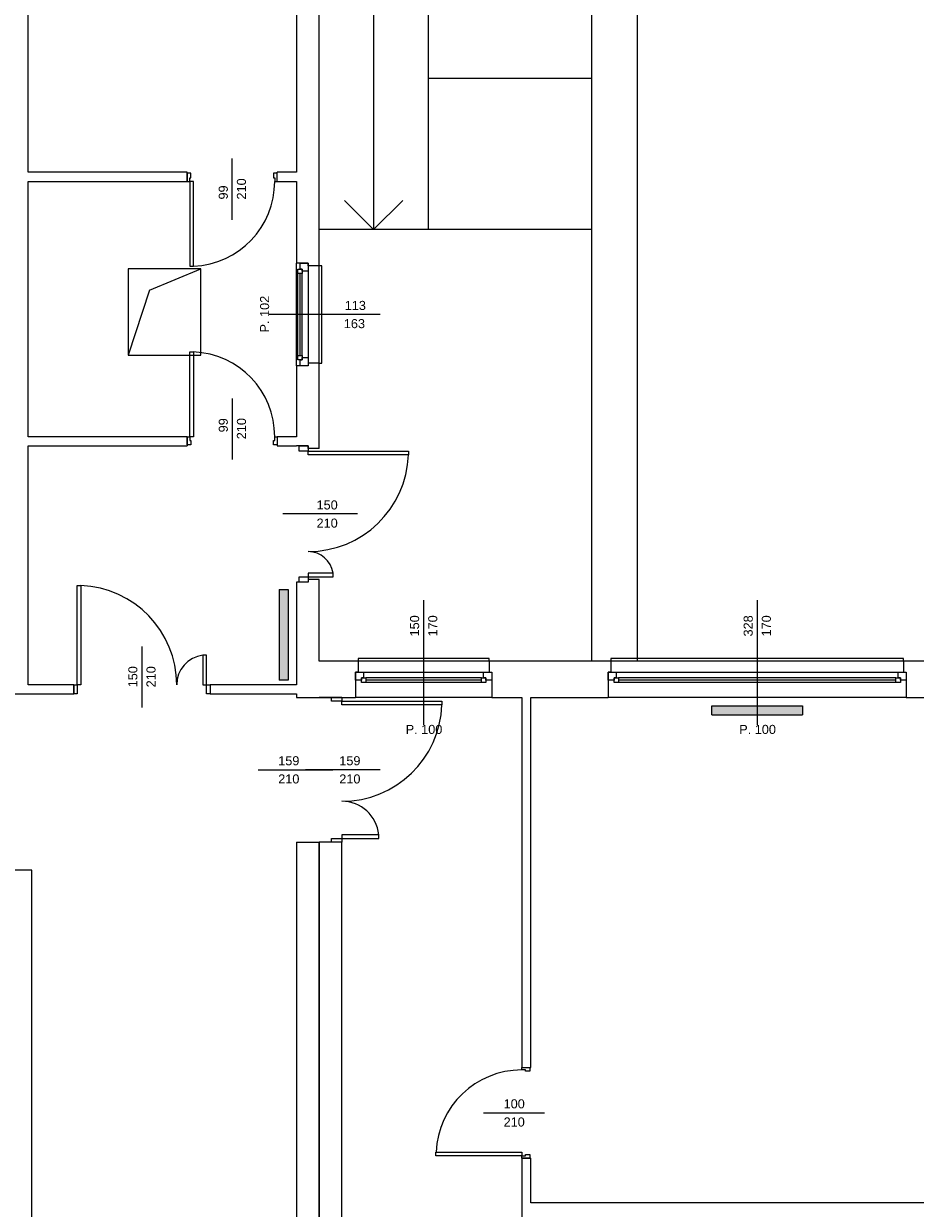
# Model space of a CAD drawing. Header units: millimetres. Extents: x 12683 to 90307, y 30842 to 62253.
# Tile 42 of 152: x 50602 to 51582, y 35374 to 36677. Entities that reach past the tile are written whole.
import ezdxf

# ---------------------------------------------------------------- set-up
doc = ezdxf.new("R2010")
doc.units = ezdxf.units.MM
doc.header["$LTSCALE"] = 0.6
for name, color, linetype, lineweight in [('zzz_podklady_drzwi_opisy', 252, 'Continuous', 15), ('zzz_podklady_okna_opisy', 252, 'Continuous', 15), ('zzz_podklady_sciany', 252, 'Continuous', 15)]:
    doc.layers.add(name, color=color, linetype=linetype, lineweight=lineweight)
doc.layers.add('zzz_podklady_grzejniki_ist', color=252, linetype='Continuous')
doc.styles.add('GENERATED_STYLE_1', font='ARIAL.TTF')

msp = doc.modelspace()

# ---------------------------------------------------------------- hatches: boundary and pattern name
at = {"layer": 'zzz_podklady_grzejniki_ist'}
for points in [[(50882.5, 35954.7), (50892.5, 35954.7), (50892.5, 36054.7), (50882.5, 36054.7)], [(51458.5, 35916.7), (51458.5, 35926.7), (51358.5, 35926.7), (51358.5, 35916.7)]]:
    msp.add_hatch(color=256, dxfattribs=at).paths.add_polyline_path(points, flags=0)

# ---------------------------------------------------------------- linework, layer by layer
at = {"layer": 'zzz_podklady_drzwi_opisy'}
for p, q in [((50831, 36461.5), (50831, 36528.7)), ((50785.5, 36512.7), (50781.5, 36512.7)), ((50785.5, 36507.7), (50785.5, 36512.7)), ((50880.5, 36512.7), (50876.5, 36512.7)), ((50876.5, 36512.7), (50876.5, 36507.7)), ((50781.5, 36503.7), (50784.3, 36503.7)), ((50784.3, 36503.7), (50784.3, 36507.7)), ((50784.3, 36507.7), (50785.5, 36507.7)), ((50784.3, 36503.7), (50784.3, 36410.3)), ((50788.3, 36503.7), (50784.3, 36503.7)), ((50788.3, 36410.3), (50788.3, 36503.7)), ((50876.5, 36507.7), (50877.7, 36507.7)), ((50877.7, 36507.7), (50877.7, 36503.7)), ((50877.7, 36503.7), (50880.5, 36503.7)), ((50784.3, 36410.3), (50788.3, 36410.3)), ((50784.3, 36222.7), (50784.3, 36316.1)), ((50784.3, 36316.1), (50788.3, 36316.1)), ((50788.3, 36316.1), (50788.3, 36222.7)), ((50831, 36264.8), (50831, 36197.7)), ((50781.5, 36222.7), (50784.3, 36222.7)), ((50785.5, 36213.7), (50781.5, 36213.7)), ((50784.3, 36222.7), (50784.3, 36218.7)), ((50788.3, 36222.7), (50784.3, 36222.7)), ((50784.3, 36218.7), (50785.5, 36218.7)), ((50785.5, 36218.7), (50785.5, 36213.7)), ((50876.5, 36213.7), (50876.5, 36218.7)), ((50876.5, 36218.7), (50877.7, 36218.7)), ((50880.5, 36213.7), (50876.5, 36213.7)), ((50877.7, 36218.7), (50877.7, 36222.7)), ((50877.7, 36222.7), (50880.5, 36222.7)), ((50660.5, 35949.7), (50660.5, 36059)), ((50660.5, 36059), (50664.5, 36059)), ((50664.5, 36059), (50664.5, 35949.7)), ((50731.5, 35991.8), (50731.5, 35924.7)), ((50802.5, 35982.3), (50798.5, 35982.3)), ((50798.5, 35982.3), (50798.5, 35949.7)), ((50802.5, 35949.7), (50802.5, 35982.3)), ((50656.5, 35949.7), (50660.5, 35949.7)), ((50660.5, 35939.7), (50656.5, 35939.7)), ((50664.5, 35949.7), (50660.5, 35949.7)), ((50660.5, 35949.7), (50660.5, 35939.7)), ((50798.5, 35949.7), (50802.5, 35949.7)), ((50802.5, 35939.7), (50802.5, 35949.7)), ((50802.5, 35949.7), (50806.5, 35949.7)), ((50806.5, 35939.7), (50802.5, 35939.7)), ((50940, 35931.7), (50940, 35935.7)), ((50951.5, 35931.7), (50940, 35931.7)), ((50951.5, 35935.7), (50951.5, 35931.7)), ((50951.5, 35931.7), (51061.7, 35931.7)), ((50951.5, 35927.7), (50951.5, 35931.7)), ((51061.7, 35927.7), (50951.5, 35927.7)), ((51061.7, 35931.7), (51061.7, 35927.7)), ((50859.4, 35856.2), (50941.5, 35856.2)), ((50993.6, 35856.2), (50911.5, 35856.2)), ((50992.3, 35784.7), (50951.5, 35784.7)), ((50951.5, 35784.7), (50951.5, 35780.7)), ((50992.3, 35780.7), (50992.3, 35784.7)), ((50940, 35776.7), (50940, 35780.7)), ((50940, 35780.7), (50951.5, 35780.7)), ((50951.5, 35780.7), (50992.3, 35780.7)), ((50951.5, 35780.7), (50951.5, 35776.7)), ((51149.5, 35525.9), (51149.5, 35528.7)), ((51153.5, 35525.9), (51149.5, 35525.9)), ((51153.5, 35524.7), (51153.5, 35525.9)), ((51158.5, 35524.7), (51153.5, 35524.7)), ((51158.5, 35528.7), (51158.5, 35524.7)), ((51107.4, 35478.7), (51174.5, 35478.7)), ((51055.1, 35431.5), (51055.1, 35435.5)), ((51055.1, 35435.5), (51149.5, 35435.5)), ((51149.5, 35431.5), (51055.1, 35431.5)), ((51149.5, 35435.5), (51149.5, 35431.5)), ((51149.5, 35428.7), (51149.5, 35431.5)), ((51149.5, 35431.5), (51153.5, 35431.5)), ((51153.5, 35431.5), (51153.5, 35432.7)), ((51153.5, 35432.7), (51158.5, 35432.7)), ((51158.5, 35432.7), (51158.5, 35428.7))]:
    msp.add_line(p, q, dxfattribs=at)
for centre, radius, start, end in [((50784.3, 36503.7), 93.4, 272.4545, 0), ((50784.3, 36222.7), 93.4, 0, 87.5455), ((50660.5, 35949.7), 109.3, 0, 87.9049), ((50802.5, 35949.7), 32.7, 96.9825, 180), ((50951.5, 35931.7), 110.2, 270, 357.9218), ((50951.5, 35780.7), 40.8, 5.6034, 90), ((51149.5, 35431.5), 94.4, 90, 177.5715)]:
    msp.add_arc(centre, radius, start, end, dxfattribs=at)
at = {"layer": 'zzz_podklady_grzejniki_ist'}
for p, q in [((50882.5, 36054.7), (50892.5, 36054.7)), ((50882.5, 36054.7), (50882.5, 35954.7)), ((50892.5, 36054.7), (50892.5, 35954.7)), ((50892.5, 35954.7), (50882.5, 35954.7)), ((51358.5, 35916.7), (51358.5, 35926.7)), ((51358.5, 35926.7), (51458.5, 35926.7)), ((51458.5, 35926.7), (51458.5, 35916.7)), ((51358.5, 35916.7), (51458.5, 35916.7))]:
    msp.add_line(p, q, dxfattribs=at)
at = {"layer": 'zzz_podklady_okna_opisy'}
msp.add_line((50968.6, 36137.7), (50886.5, 36137.7), dxfattribs=at)
at = {"layer": 'zzz_podklady_sciany'}
for p, q in [((50926.5, 36410.7), (50926.5, 36950.7)), ((50986.5, 36950.7), (50986.5, 36450.7)), ((51046.5, 36950.7), (51046.5, 36450.7)), ((51226.5, 35975.7), (51226.5, 36950.7)), ((51276.5, 36950.7), (51276.5, 35975.7)), ((50606.5, 36513.7), (50606.5, 36910.7)), ((50901.5, 36910.7), (50901.5, 36513.7)), ((51046.5, 36617.3), (51226.5, 36617.3)), ((50781.5, 36513.7), (50606.5, 36513.7)), ((50781.5, 36512.7), (50781.5, 36513.7)), ((50781.5, 36503.7), (50781.5, 36512.7)), ((50781.5, 36512.7), (50781.5, 36503.7)), ((50781.5, 36503.7), (50781.5, 36512.7)), ((50880.5, 36512.7), (50880.5, 36513.7)), ((50901.5, 36513.7), (50880.5, 36513.7)), ((50880.5, 36503.7), (50880.5, 36512.7)), ((50880.5, 36503.7), (50880.5, 36512.7)), ((50880.5, 36503.7), (50880.5, 36512.7)), ((50606.5, 36503.7), (50781.5, 36503.7)), ((50606.5, 36348.7), (50606.5, 36503.7)), ((50880.5, 36503.7), (50901.5, 36503.7)), ((50901.5, 36503.7), (50901.5, 36413.7)), ((50986.5, 36450.7), (50954.5, 36482.7)), ((50986.5, 36450.7), (51018.5, 36482.7)), ((51226.5, 36450.7), (50926.5, 36450.7)), ((50716.5, 36407.5), (50716.5, 36312.5)), ((50796.5, 36407.5), (50716.5, 36407.5)), ((50739.9, 36384.1), (50796.5, 36407.5)), ((50796.5, 36312.5), (50796.5, 36407.5)), ((50905.5, 36413.7), (50901.5, 36413.7)), ((50901.5, 36300.7), (50901.5, 36413.7)), ((50901.5, 36300.7), (50901.5, 36413.7)), ((50914.5, 36413.7), (50905.5, 36413.7)), ((50905.5, 36413.7), (50914.5, 36413.7)), ((50914.5, 36413.7), (50905.5, 36413.7)), ((50914.5, 36410.7), (50914.5, 36413.7)), ((50926.5, 36410.7), (50914.5, 36410.7)), ((50926.5, 36303.7), (50926.5, 36410.7)), ((50929.5, 36410.7), (50926.5, 36410.7)), ((50929.5, 36303.7), (50929.5, 36410.7)), ((50739.9, 36384.1), (50716.5, 36312.5)), ((50606.5, 36222.7), (50606.5, 36348.7)), ((50716.5, 36312.5), (50796.5, 36312.5)), ((50926.5, 36303.7), (50914.5, 36303.7)), ((50914.5, 36303.7), (50914.5, 36300.7)), ((50926.5, 36209.7), (50926.5, 36303.7)), ((50926.5, 36303.7), (50929.5, 36303.7)), ((50905.5, 36300.7), (50901.5, 36300.7)), ((50901.5, 36300.7), (50901.5, 36222.7)), ((50914.5, 36300.7), (50905.5, 36300.7)), ((50914.5, 36300.7), (50905.5, 36300.7)), ((50914.5, 36300.7), (50905.5, 36300.7)), ((50781.5, 36222.7), (50606.5, 36222.7)), ((50606.5, 36212.7), (50781.5, 36212.7)), ((50606.5, 36114.7), (50606.5, 36212.7)), ((50781.5, 36222.7), (50781.5, 36213.7)), ((50781.5, 36213.7), (50781.5, 36222.7)), ((50781.5, 36222.7), (50781.5, 36213.7)), ((50781.5, 36213.7), (50781.5, 36212.7)), ((50880.5, 36222.7), (50880.5, 36213.7)), ((50901.5, 36222.7), (50880.5, 36222.7)), ((50880.5, 36222.7), (50880.5, 36213.7)), ((50880.5, 36222.7), (50880.5, 36213.7)), ((50880.5, 36213.7), (50880.5, 36212.7)), ((50880.5, 36212.7), (50901.5, 36212.7)), ((50904.5, 36212.7), (50901.5, 36212.7)), ((50914.5, 36212.7), (50904.5, 36212.7)), ((50904.5, 36206.7), (50904.5, 36212.7)), ((50904.5, 36212.7), (50914.5, 36212.7)), ((50914.5, 36212.7), (50904.5, 36212.7)), ((50914.5, 36209.7), (50914.5, 36212.7)), ((50914.5, 36212.7), (50914.5, 36206.7)), ((50914.5, 36209.7), (50914.5, 36212.7)), ((50914.5, 36206.7), (50904.5, 36206.7)), ((50926.5, 36209.7), (50914.5, 36209.7)), ((50914.5, 36206.7), (51024.9, 36206.7)), ((50914.5, 36202.7), (50914.5, 36206.7)), ((51024.9, 36202.7), (50914.5, 36202.7)), ((51024.9, 36206.7), (51024.9, 36202.7)), ((50606.5, 35949.7), (50606.5, 36114.7)), ((50904.5, 36062.7), (50904.5, 36068.7)), ((50904.5, 36068.7), (50914.5, 36068.7)), ((50942.1, 36072.7), (50914.5, 36072.7)), ((50914.5, 36072.7), (50914.5, 36068.7)), ((50914.5, 36068.7), (50942.1, 36068.7)), ((50914.5, 36068.7), (50914.5, 36062.7)), ((50942.1, 36068.7), (50942.1, 36072.7)), ((50904.5, 36062.7), (50901.5, 36062.7)), ((50901.5, 36062.7), (50901.5, 35949.7)), ((50914.5, 36062.7), (50904.5, 36062.7)), ((50914.5, 36062.7), (50904.5, 36062.7)), ((50914.5, 36062.7), (50904.5, 36062.7)), ((50926.5, 36065.7), (50914.5, 36065.7)), ((50914.5, 36065.7), (50914.5, 36062.7)), ((50914.5, 36065.7), (50914.5, 36062.7)), ((50926.5, 35975.7), (50926.5, 36065.7)), ((51113.5, 35978.7), (50969.5, 35978.7)), ((50969.5, 35978.7), (50969.5, 35975.7)), ((51113.5, 35975.7), (51113.5, 35978.7)), ((51569.5, 35978.7), (51247.5, 35978.7)), ((51247.5, 35978.7), (51247.5, 35975.7)), ((51569.5, 35975.7), (51569.5, 35978.7)), ((50969.5, 35975.7), (50926.5, 35975.7)), ((50969.5, 35963.7), (50966.5, 35963.7)), ((50966.5, 35963.7), (50966.5, 35954.7)), ((50966.5, 35954.7), (50966.5, 35963.7)), ((50966.5, 35963.7), (50966.5, 35954.7)), ((50969.5, 35975.7), (50969.5, 35963.7)), ((51113.5, 35975.7), (50969.5, 35975.7)), ((51113.5, 35975.7), (51113.5, 35963.7)), ((51247.5, 35975.7), (51113.5, 35975.7)), ((51113.5, 35963.7), (51116.5, 35963.7)), ((51116.5, 35963.7), (51116.5, 35954.7)), ((51116.5, 35963.7), (51116.5, 35954.7)), ((51116.5, 35963.7), (51116.5, 35954.7)), ((51247.5, 35963.7), (51244.5, 35963.7)), ((51244.5, 35963.7), (51244.5, 35954.7)), ((51244.5, 35954.7), (51244.5, 35963.7)), ((51244.5, 35963.7), (51244.5, 35954.7)), ((51247.5, 35975.7), (51247.5, 35963.7)), ((51569.5, 35975.7), (51247.5, 35975.7)), ((51569.5, 35975.7), (51569.5, 35963.7)), ((51659.5, 35975.7), (51569.5, 35975.7)), ((51569.5, 35963.7), (51572.5, 35963.7)), ((51572.5, 35963.7), (51572.5, 35954.7)), ((51572.5, 35963.7), (51572.5, 35954.7)), ((51572.5, 35963.7), (51572.5, 35954.7)), ((50966.5, 35954.7), (50966.5, 35935.7)), ((51116.5, 35954.7), (51116.5, 35935.7)), ((51244.5, 35954.7), (51244.5, 35935.7)), ((51572.5, 35954.7), (51572.5, 35935.7)), ((50390.5, 35939.7), (50656.5, 35939.7)), ((50656.5, 35949.7), (50606.5, 35949.7)), ((50656.5, 35949.7), (50656.5, 35939.7)), ((50656.5, 35939.7), (50656.5, 35949.7)), ((50656.5, 35949.7), (50656.5, 35939.7)), ((50806.5, 35949.7), (50806.5, 35939.7)), ((50901.5, 35949.7), (50806.5, 35949.7)), ((50806.5, 35949.7), (50806.5, 35939.7)), ((50806.5, 35949.7), (50806.5, 35939.7)), ((50806.5, 35939.7), (50901.5, 35939.7)), ((50901.5, 35939.7), (50901.5, 35935.7)), ((50901.5, 35935.7), (50926.5, 35935.7)), ((50926.5, 35935.7), (50966.5, 35935.7)), ((50940, 35935.7), (50926.5, 35935.7)), ((50951.5, 35935.7), (50940, 35935.7)), ((50940, 35935.7), (50951.5, 35935.7)), ((50951.5, 35935.7), (50940, 35935.7)), ((51116.5, 35935.7), (50966.5, 35935.7)), ((51116.5, 35935.7), (50966.5, 35935.7)), ((51116.5, 35935.7), (51149.5, 35935.7)), ((51149.5, 35935.7), (51149.5, 35528.7)), ((51159.5, 35935.7), (51244.5, 35935.7)), ((51159.5, 35528.7), (51159.5, 35935.7)), ((51572.5, 35935.7), (51244.5, 35935.7)), ((51572.5, 35935.7), (51244.5, 35935.7)), ((51572.5, 35935.7), (51659.5, 35935.7)), ((50901.5, 35776.7), (50901.5, 35150.7)), ((50901.5, 35776.7), (50926.5, 35776.7)), ((50940, 35776.7), (50926.5, 35776.7)), ((50926.5, 35776.7), (50926.5, 35150.7)), ((50926.5, 35150.7), (50926.5, 35776.7)), ((50951.5, 35776.7), (50940, 35776.7)), ((50951.5, 35776.7), (50940, 35776.7)), ((50951.5, 35776.7), (50940, 35776.7)), ((50951.5, 35150.7), (50951.5, 35776.7)), ((50610.5, 35745.7), (50349.5, 35745.7)), ((50610.5, 35150.7), (50610.5, 35745.7)), ((51149.5, 35528.7), (51158.5, 35528.7)), ((51149.5, 35528.7), (51158.5, 35528.7)), ((51149.5, 35528.7), (51158.5, 35528.7)), ((51158.5, 35528.7), (51159.5, 35528.7)), ((51149.5, 35428.7), (51158.5, 35428.7)), ((51149.5, 35428.7), (51149.5, 34965.7)), ((51158.5, 35428.7), (51149.5, 35428.7)), ((51149.5, 35428.7), (51158.5, 35428.7)), ((51158.5, 35428.7), (51159.5, 35428.7)), ((51159.5, 35379.7), (51159.5, 35428.7)), ((51700.5, 35379.7), (51159.5, 35379.7))]:
    msp.add_line(p, q, dxfattribs=at)
for centre, radius, start, end in [((50914.5, 36206.7), 110.4, 270, 357.925), ((50914.5, 36068.7), 27.6, 8.2463, 90)]:
    msp.add_arc(centre, radius, start, end, dxfattribs=at)

# ---------------------------------------------------------------- texts
at = {"layer": 'zzz_podklady_drzwi_opisy', "char_height": 10, "attachment_point": 7, "rotation": 90, "style": 'GENERATED_STYLE_1'}
for s, insert in [('{99}', (50826.2, 36483.7)), ('{210}', (50846.2, 36483.7)), ('{99}', (50826.2, 36227.5)), ('{210}', (50846.2, 36219.9)), ('{150}', (50726.7, 35946.9)), ('{210}', (50746.7, 35946.9))]:
    msp.add_mtext(s, dxfattribs=dict(at, insert=insert))
at = {"layer": 'zzz_podklady_drzwi_opisy', "char_height": 10, "attachment_point": 7, "style": 'GENERATED_STYLE_1'}
for s, insert in [('{159}', (50881.5, 35861)), ('{159}', (50948.7, 35861)), ('{210}', (50881.5, 35841)), ('{210}', (50948.7, 35841)), ('{100}', (51129.5, 35483.5)), ('{210}', (51129.5, 35463.5))]:
    msp.add_mtext(s, dxfattribs=dict(at, insert=insert))
at = {"layer": 'zzz_podklady_okna_opisy', "char_height": 10, "attachment_point": 7, "rotation": 90, "style": 'GENERATED_STYLE_1'}
for s, insert in [('{P. 102}', (50871.7, 36337.4)), ('{150}', (51036.7, 36002.9)), ('{170}', (51056.7, 36002.9)), ('{328}', (51403.7, 36002.9)), ('{170}', (51423.7, 36002.9))]:
    msp.add_mtext(s, dxfattribs=dict(at, insert=insert))
at = {"layer": 'zzz_podklady_okna_opisy', "char_height": 10, "attachment_point": 7, "style": 'GENERATED_STYLE_1'}
for s, insert in [('{113}', (50954.7, 36362)), ('{163}', (50953.7, 36342)), ('{150}', (50923.7, 36142.5)), ('{210}', (50923.7, 36122.5)), ('{P. 100}', (51021.7, 35895.5)), ('{P. 100}', (51388.7, 35895.5))]:
    msp.add_mtext(s, dxfattribs=dict(at, insert=insert))

# ---------------------------------------------------------------- next in the draw order: wipeouts: each hides what was drawn before it
at = {"ltscale": 3745.352462}
msp.add_wipeout([(50903, 36402.2), (50908, 36402.2), (50908, 36404.7), (50914.5, 36404.7), (50914.5, 36309.7), (50908, 36309.7), (50908, 36312.2), (50903, 36312.2)], dxfattribs=at).dxf.layer = 'zzz_podklady_sciany'
at = {"ltscale": 5211.845131}
msp.add_wipeout([(50978, 35952.2), (50978, 35957.2), (50975.5, 35957.2), (50975.5, 35963.7), (51107.5, 35963.7), (51107.5, 35957.2), (51105, 35957.2), (51105, 35952.2)], dxfattribs=at).dxf.layer = 'zzz_podklady_sciany'
at = {"ltscale": 12312.220258}
msp.add_wipeout([(51256, 35952.2), (51256, 35957.2), (51253.5, 35957.2), (51253.5, 35963.7), (51563.5, 35963.7), (51563.5, 35957.2), (51561, 35957.2), (51561, 35952.2)], dxfattribs=at).dxf.layer = 'zzz_podklady_sciany'

# ---------------------------------------------------------------- next in the draw order: linework, layer by layer
at = {"layer": 'zzz_podklady_okna_opisy'}
for p, q in [((50993.6, 36357.2), (50871.5, 36357.2)), ((51041.5, 36042.8), (51041.5, 35905.7)), ((51408.5, 36042.8), (51408.5, 35905.7))]:
    msp.add_line(p, q, dxfattribs=at)
at = {"layer": 'zzz_podklady_sciany'}
for p, q in [((50903, 36402.2), (50903, 36407.2)), ((50903, 36407.2), (50908, 36407.2)), ((50905.5, 36407.2), (50905.5, 36413.7)), ((50908, 36407.2), (50905.5, 36407.2)), ((50908, 36404.7), (50908, 36407.2)), ((50908, 36407.2), (50908, 36402.2)), ((50914.5, 36413.7), (50914.5, 36404.7)), ((50914.5, 36410.7), (50914.5, 36413.7)), ((50903, 36312.2), (50903, 36402.2)), ((50903, 36312.2), (50903, 36402.2)), ((50908, 36402.2), (50903, 36402.2)), ((50905.5, 36312.2), (50905.5, 36402.2)), ((50914.5, 36404.7), (50908, 36404.7)), ((50908, 36312.2), (50908, 36402.2)), ((50914.5, 36404.7), (50914.5, 36309.7)), ((50903, 36307.2), (50903, 36312.2)), ((50903, 36312.2), (50908, 36312.2)), ((50908, 36307.2), (50903, 36307.2)), ((50905.5, 36300.7), (50905.5, 36307.2)), ((50905.5, 36307.2), (50908, 36307.2)), ((50908, 36312.2), (50908, 36307.2)), ((50908, 36307.2), (50908, 36309.7)), ((50908, 36309.7), (50914.5, 36309.7)), ((50914.5, 36309.7), (50914.5, 36300.7)), ((50914.5, 36303.7), (50914.5, 36300.7)), ((50966.5, 35963.7), (50975.5, 35963.7)), ((50969.5, 35963.7), (50966.5, 35963.7)), ((50975.5, 35963.7), (50975.5, 35957.2)), ((50975.5, 35963.7), (51107.5, 35963.7)), ((51107.5, 35957.2), (51107.5, 35963.7)), ((51107.5, 35963.7), (51116.5, 35963.7)), ((51113.5, 35963.7), (51116.5, 35963.7)), ((51244.5, 35963.7), (51253.5, 35963.7)), ((51247.5, 35963.7), (51244.5, 35963.7)), ((51253.5, 35963.7), (51253.5, 35957.2)), ((51253.5, 35963.7), (51563.5, 35963.7)), ((51563.5, 35957.2), (51563.5, 35963.7)), ((51563.5, 35963.7), (51572.5, 35963.7)), ((51569.5, 35963.7), (51572.5, 35963.7)), ((50973, 35954.7), (50966.5, 35954.7)), ((50975.5, 35957.2), (50973, 35957.2)), ((50973, 35957.2), (50973, 35954.7)), ((50973, 35957.2), (50978, 35957.2)), ((50973, 35952.2), (50973, 35957.2)), ((50978, 35952.2), (50973, 35952.2)), ((51105, 35957.2), (50978, 35957.2)), ((50978, 35957.2), (50978, 35952.2)), ((51105, 35954.7), (50978, 35954.7)), ((51105, 35952.2), (50978, 35952.2)), ((51105, 35952.2), (50978, 35952.2)), ((51105, 35952.2), (51105, 35957.2)), ((51105, 35957.2), (51110, 35957.2)), ((51110, 35952.2), (51105, 35952.2)), ((51110, 35957.2), (51107.5, 35957.2)), ((51110, 35954.7), (51110, 35957.2)), ((51110, 35957.2), (51110, 35952.2)), ((51116.5, 35954.7), (51110, 35954.7)), ((51251, 35954.7), (51244.5, 35954.7)), ((51253.5, 35957.2), (51251, 35957.2)), ((51251, 35957.2), (51251, 35954.7)), ((51251, 35957.2), (51256, 35957.2)), ((51251, 35952.2), (51251, 35957.2)), ((51256, 35952.2), (51251, 35952.2)), ((51561, 35957.2), (51256, 35957.2)), ((51256, 35957.2), (51256, 35952.2)), ((51561, 35954.7), (51256, 35954.7)), ((51561, 35952.2), (51256, 35952.2)), ((51561, 35952.2), (51256, 35952.2)), ((51561, 35952.2), (51561, 35957.2)), ((51561, 35957.2), (51566, 35957.2)), ((51566, 35952.2), (51561, 35952.2)), ((51566, 35957.2), (51563.5, 35957.2)), ((51566, 35954.7), (51566, 35957.2)), ((51566, 35957.2), (51566, 35952.2)), ((51572.5, 35954.7), (51566, 35954.7))]:
    msp.add_line(p, q, dxfattribs=at)

doc.saveas('drawing.dxf')
